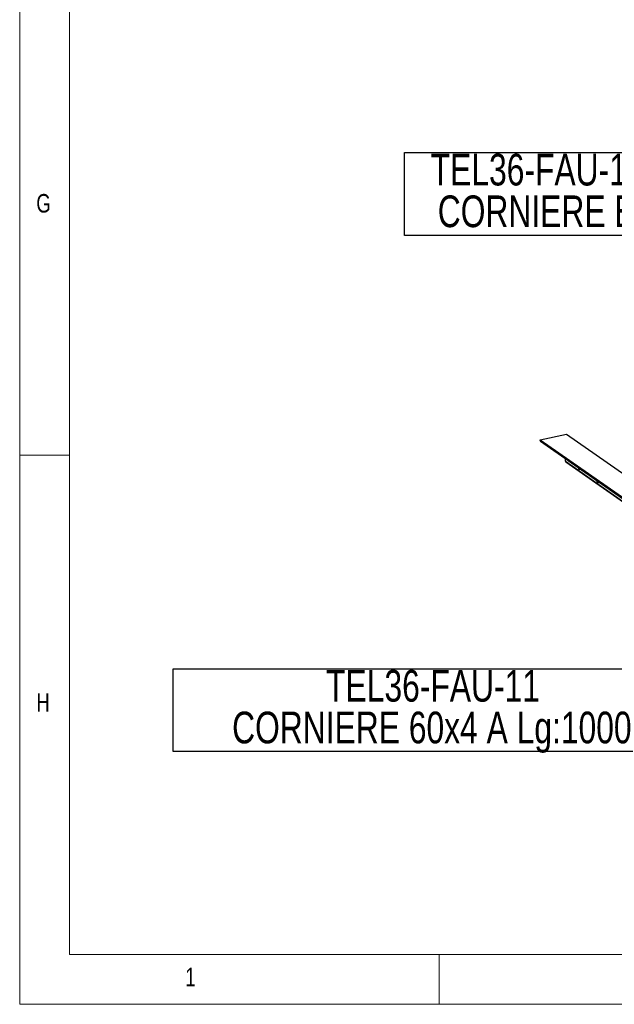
# Model space of a CAD drawing. Header units: millimetres. Extents: x 5 to 589, y 5 to 415.
# Tile 1 of 62: x 5 to 65, y 5 to 104. Entities that reach past the tile are written whole.
import ezdxf

# ---------------------------------------------------------------- set-up
doc = ezdxf.new("R2010")
doc.units = ezdxf.units.MM
doc.layers.add('NOTES', color=6, linetype='Continuous')
doc.layers.add('TRAIT-FORT', color=4, linetype='Continuous', lineweight=25)
doc.styles.add('SLDTEXTSTYLE0', font='TXT', dxfattribs={"width": 0.75})

# ---------------------------------------------------------------- blocks, each defined once
blk = doc.blocks.new('SW_NOTE_13')
at = {"layer": 'NOTES', "color": 0}
for p, q in [((-52.075, -2.516), (-52.075, 5.786)), ((-52.075, 5.786), (0, 5.786)), ((0, 5.786), (0, -2.516)), ((0, -2.516), (-52.075, -2.516))]:
    blk.add_line(p, q, dxfattribs=at)
at = {"layer": 'NOTES', "color": 0, "char_height": 3.175, "attachment_point": 2, "style": 'SLDTEXTSTYLE0'}
for s, insert in [('TEL36-FAU-11', (-26.064, 5.662)), ('CORNIERE 60x4 A Lg:1000', (-26.183, 1.487))]:
    blk.add_mtext(s, dxfattribs=dict(at, insert=insert))
blk = doc.blocks.new('SW_NOTE_14')
at = {"layer": 'NOTES', "color": 0}
for p, q in [((-26.792, -2.516), (-26.792, 5.786)), ((-26.792, 5.786), (0, 5.786)), ((0, 5.786), (0, -2.516)), ((0, -2.516), (-26.792, -2.516))]:
    blk.add_line(p, q, dxfattribs=at)
at = {"layer": 'NOTES', "color": 0, "char_height": 3.175, "attachment_point": 2, "style": 'SLDTEXTSTYLE0'}
for s, insert in [('TEL36-FAU-11', (-13.45, 5.674)), ('CORNIERE E', (-13.546, 1.499))]:
    blk.add_mtext(s, dxfattribs=dict(at, insert=insert))

msp = doc.modelspace()

# ---------------------------------------------------------------- linework, layer by layer
at = {"color": 7, "linetype": 'Continuous', "lineweight": 18}
for p, q in [((5, 415), (5, 5)), ((10, 410), (10, 10)), ((10, 60), (5, 60)), ((10, 10), (584, 10)), ((47, 5), (47, 10)), ((5, 5), (589, 5))]:
    msp.add_line(p, q, dxfattribs=at)
at = {"layer": 'TRAIT-FORT', "color": 4, "linetype": 'Continuous', "lineweight": 25}
for p, q in [((57.10514, 61.56195), (59.76719, 62.12467)), ((57.10514, 61.56195), (80.14032, 45.42337)), ((57.10706, 61.46918), (57.10514, 61.56195)), ((57.10706, 61.46918), (80.14223, 45.3306)), ((57.13841, 61.40604), (80.17359, 45.26746)), ((59.76719, 62.12467), (82.80236, 45.98608)), ((59.64517, 59.39681), (59.63988, 59.65349)), ((59.64517, 59.39681), (82.68035, 43.25823)), ((59.67653, 59.33367), (82.7117, 43.19509))]:
    msp.add_line(p, q, dxfattribs=at)
at = {"layer": 'TRAIT-FORT', "color": 4, "linetype": 'Continuous', "lineweight": 25, "flags": 128}
for points in [[(60.9218, 58.75537), (60.92533, 58.74207), (60.94782, 58.67714), (60.97614, 58.62213), (61.00797, 58.58149), (61.04076, 58.55853), (61.07183, 58.55509), (61.09867, 58.57145), (61.11911, 58.6063), (61.12218, 58.61498)], [(62.76461, 57.46429), (62.76814, 57.45098), (62.79064, 57.38605), (62.81895, 57.33104), (62.85079, 57.29041), (62.88357, 57.26744), (62.91464, 57.264), (62.94148, 57.28037), (62.96192, 57.31522), (62.965, 57.3239)]]:
    msp.add_lwpolyline(points, dxfattribs=at)
at = {"layer": 'TRAIT-FORT', "color": 4, "linetype": 'Continuous', "lineweight": 25}
for centre in [(57.18429, 61.46818), (59.72241, 59.39581)]:
    msp.add_arc(centre, 0.07724, 179.2558768, 233.5600843, dxfattribs=at)

# ---------------------------------------------------------------- block references
at = {"layer": 'NOTES', "color": 211}
for name, p in [('SW_NOTE_14', (70.31447, 84.5283)), ('SW_NOTE_13', (72.45283, 32.83019))]:
    msp.add_blockref(name, p, dxfattribs=at)

# ---------------------------------------------------------------- texts
at = {"layer": 'NOTES', "color": 211, "char_height": 1.85208, "attachment_point": 1, "style": 'SLDTEXTSTYLE0'}
for s, insert in [('G', (6.66667, 86.16802)), ('H', (6.66667, 36.16802)), ('1', (21.58334, 8.66802))]:
    msp.add_mtext(s, dxfattribs=dict(at, insert=insert))

doc.saveas('drawing.dxf')
